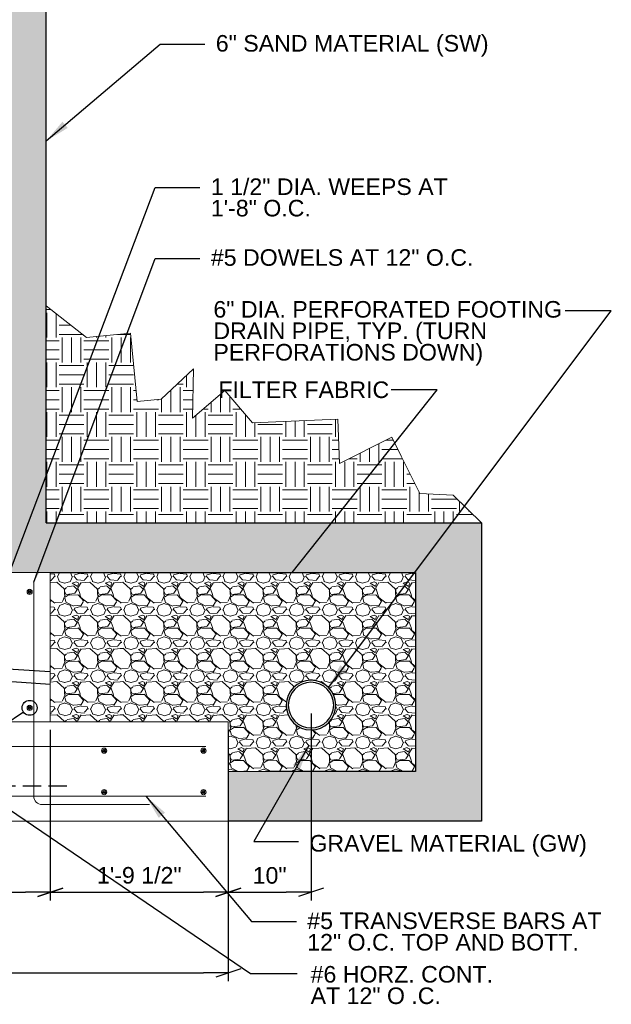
# Model space of a CAD drawing. Header units: inches. Extents: x 314 to 776, y 207 to 505.
# Tile 7 of 8: x 704 to 776, y 207 to 326. Entities that reach past the tile are written whole.
import ezdxf
from ezdxf.enums import TextEntityAlignment as Align

# ---------------------------------------------------------------- set-up
doc = ezdxf.new("R2010")
doc.units = ezdxf.units.IN
doc.header["$LTSCALE"] = 5
doc.header["$MEASUREMENT"] = 0
doc.linetypes.add('DGN Style 3', pattern=[0.621993, 0.444281, -0.177712])
for name, color, linetype, lineweight in [('G-ANNO-DIM', 1, 'Continuous', 0), ('G-ANNO-PATT', 9, 'Continuous', 20), ('G-ANNO-TEXT', 7, 'Continuous', 30), ('S-FNDN-FTNG', 48, 'Continuous', 13), ('S-REIN-RBAR', 5, 'Continuous', 13)]:
    doc.layers.add(name, color=color, linetype=linetype, lineweight=lineweight)
doc.styles.add("3 4 1'-0", font='arial.ttf', dxfattribs={"height": 2})
doc.dimstyles.new("3 4 1'-0", dxfattribs={"dimtxt": 2, "dimasz": 3, "dimexe": 1, "dimexo": 1, "dimgap": 1, "dimtad": 1, "dimdec": 4, "dimzin": 11, "dimdsep": 46, "dimlunit": 4, "dimtxsty": "3 4 1'-0", "dimblk": '_Oblique_0.3', "dimcen": 0.09, "dimadec": 4, "dimazin": 3, "dimtfac": 1, "dimtdec": 4, "dimtofl": 0, "dimtmove": 0, "dimatfit": 3, "dimfxl": 1, "dimfrac": 2, "dimtolj": 1, "dimtzin": 11, "dimarcsym": 0})

# ---------------------------------------------------------------- blocks, each defined once
blk = doc.blocks.new('_Oblique_0.3')
at = {"color": 0, "linetype": 'ByBlock', "lineweight": -2}
for p, q in [((0, 0), (-1, 0)), ((0.5, 0.167), (-0.5, -0.167))]:
    blk.add_line(p, q, dxfattribs=at)
blk = doc.blocks.new('*D12')
at = {"layer": 'Defpoints', "color": 0, "lineweight": 0, "transparency": 16777216}
for p in [(651.37, 228.95), (729.37, 228.95), (729.37, 210.62)]:
    blk.add_point(p, dxfattribs=at)
at = {"layer": 'G-ANNO-DIM', "color": 0, "lineweight": -2, "transparency": 16777216}
for p, q in [((651.37, 227.95), (651.37, 209.62)), ((729.37, 227.95), (729.37, 209.62)), ((654.37, 210.62), (726.37, 210.62))]:
    blk.add_line(p, q, dxfattribs=at)
at = {"layer": 'G-ANNO-DIM', "color": 0, "lineweight": -2, "transparency": 16777216, "xscale": 3, "yscale": 3, "zscale": 3, "rotation": 180}
blk.add_blockref('_Oblique_0.3', (651.37, 210.62), dxfattribs=at)
at = {"layer": 'G-ANNO-DIM', "color": 0, "lineweight": -2, "transparency": 16777216, "xscale": 3, "yscale": 3, "zscale": 3}
blk.add_blockref('_Oblique_0.3', (729.37, 210.62), dxfattribs=at)
at = {"layer": 'G-ANNO-DIM', "color": 0, "transparency": 16777216, "insert": (690.37, 212.64), "char_height": 2, "attachment_point": 5, "style": "3 4 1'-0"}
blk.add_mtext('\\A1;6\'-6"', dxfattribs=at)
blk = doc.blocks.new('*D13')
at = {"layer": 'Defpoints', "color": 0, "lineweight": 0, "transparency": 16777216}
for p in [(684.87, 240.95), (707.87, 240.95), (707.87, 220.36)]:
    blk.add_point(p, dxfattribs=at)
at = {"layer": 'G-ANNO-DIM', "color": 0, "lineweight": -2, "transparency": 16777216}
for p, q in [((684.87, 239.95), (684.87, 219.36)), ((707.87, 239.95), (707.87, 219.36)), ((687.87, 220.36), (704.87, 220.36))]:
    blk.add_line(p, q, dxfattribs=at)
at = {"layer": 'G-ANNO-DIM', "color": 0, "lineweight": -2, "transparency": 16777216, "xscale": 3, "yscale": 3, "zscale": 3, "rotation": 180}
blk.add_blockref('_Oblique_0.3', (684.87, 220.36), dxfattribs=at)
at = {"layer": 'G-ANNO-DIM', "color": 0, "lineweight": -2, "transparency": 16777216, "xscale": 3, "yscale": 3, "zscale": 3}
blk.add_blockref('_Oblique_0.3', (707.87, 220.36), dxfattribs=at)
at = {"layer": 'G-ANNO-DIM', "color": 0, "transparency": 16777216, "insert": (696.37, 222.36), "char_height": 2, "attachment_point": 5, "style": "3 4 1'-0"}
blk.add_mtext('\\A1;1\'-11"', dxfattribs=at)
blk = doc.blocks.new('*D14')
at = {"layer": 'Defpoints', "color": 0, "lineweight": 0, "transparency": 16777216}
for p in [(707.87, 240.95), (729.37, 240.95), (729.37, 220.36)]:
    blk.add_point(p, dxfattribs=at)
at = {"layer": 'G-ANNO-DIM', "color": 0, "lineweight": -2, "transparency": 16777216}
for p, q in [((707.87, 239.95), (707.87, 219.36)), ((729.37, 239.95), (729.37, 219.36)), ((710.87, 220.36), (726.37, 220.36))]:
    blk.add_line(p, q, dxfattribs=at)
at = {"layer": 'G-ANNO-DIM', "color": 0, "lineweight": -2, "transparency": 16777216, "xscale": 3, "yscale": 3, "zscale": 3, "rotation": 180}
blk.add_blockref('_Oblique_0.3', (707.87, 220.36), dxfattribs=at)
at = {"layer": 'G-ANNO-DIM', "color": 0, "lineweight": -2, "transparency": 16777216, "xscale": 3, "yscale": 3, "zscale": 3}
blk.add_blockref('_Oblique_0.3', (729.37, 220.36), dxfattribs=at)
at = {"layer": 'G-ANNO-DIM', "color": 0, "transparency": 16777216, "insert": (718.62, 222.39), "char_height": 2, "attachment_point": 5, "style": "3 4 1'-0"}
blk.add_mtext('\\A1;1\'-9 1/2"', dxfattribs=at)
blk = doc.blocks.new('*D36')
at = {"layer": 'Defpoints', "color": 0, "lineweight": 0, "transparency": 16777216}
for p in [(739.37, 242.95), (729.37, 234.95), (739.37, 220.36)]:
    blk.add_point(p, dxfattribs=at)
at = {"layer": 'G-ANNO-DIM', "color": 0, "lineweight": -2, "transparency": 16777216}
for p, q in [((739.37, 241.95), (739.37, 219.36)), ((729.37, 233.95), (729.37, 219.36)), ((732.37, 220.36), (736.37, 220.36))]:
    blk.add_line(p, q, dxfattribs=at)
at = {"layer": 'G-ANNO-DIM', "color": 0, "lineweight": -2, "transparency": 16777216, "xscale": 3, "yscale": 3, "zscale": 3, "rotation": 180}
blk.add_blockref('_Oblique_0.3', (729.37, 220.36), dxfattribs=at)
at = {"layer": 'G-ANNO-DIM', "color": 0, "lineweight": -2, "transparency": 16777216, "xscale": 3, "yscale": 3, "zscale": 3}
blk.add_blockref('_Oblique_0.3', (739.37, 220.36), dxfattribs=at)
at = {"layer": 'G-ANNO-DIM', "color": 0, "transparency": 16777216, "insert": (734.37, 222.38), "char_height": 2, "attachment_point": 5, "style": "3 4 1'-0"}
blk.add_mtext('\\A1;10"', dxfattribs=at)
blk = doc.blocks.new('REINFDOT')
for radius in [0.00313, 0.00187, 0.000625]:
    blk.add_circle((0, 0), radius)
blk = doc.blocks.new('REINF. DOT_1')
at = {"layer": 'S-REIN-RBAR', "extrusion": (0, 0, -1), "xscale": 100, "yscale": -100, "zscale": 100, "rotation": 89.99999999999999}
blk.add_blockref('REINFDOT', (-36.53, 24.59), dxfattribs=at)
blk = doc.blocks.new('REINF. DOT')
at = {"layer": 'S-REIN-RBAR', "xscale": 100, "yscale": 100, "zscale": 100, "rotation": 90.00000000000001}
blk.add_blockref('REINFDOT', (36.53, 24.59), dxfattribs=at)

msp = doc.modelspace()

# ---------------------------------------------------------------- hatches: boundary and pattern name
at = {"layer": 'G-ANNO-PATT'}
h = msp.add_hatch(dxfattribs=at)
h.set_pattern_fill('CONCRETE', color=256, style=0, pattern_type=2)
h.set_pattern_definition([(140.3968, (634.8608, 381.8941), (-7.782795, 5.151378), [0.375, -40.03005]), (140.3968, (634.547, 378.3078), (-7.782795, 5.151378), [0.375, -40.03005]), (140.3968, (631.0998, 381.2003), (-7.782795, 5.151378), [0.375, -40.03005]), (82.17952, (634.54704, 378.3078), (-3e-07, -5.1513775), [0.3, -56.89713]), (82.17952, (634.8608, 381.8941), (-3e-07, -5.1513775), [0.3, -56.89713]), (82.17952, (631.09984, 381.2003), (-3e-07, -5.1513775), [0.3, -56.89713]), (190.23262, (634.57326, 378.6068), (-54.4795672, -10.3027559), [0.3187, -86.67573]), (190.23262, (634.887, 382.1931), (-54.4795672, -10.3027559), [0.3187, -86.67573]), (190.23262, (631.12606, 381.49935), (-54.4795672, -10.3027559), [0.3187, -86.67573]), (136.60277, (635.8513, 379.2325), (-38.9139766, 36.059646), [0.5625, -74.41545]), (136.60277, (630.1531, 378.56963), (-38.9139766, 36.059646), [0.5625, -74.41545]), (186.86221, (635.92035, 379.67737), (-38.9139765, -5.15137755), [0.47805, -85.75041]), (186.86221, (630.22216, 379.0145), (-38.9139765, -5.15137755), [0.47805, -85.75041]), (81.40863, (635.8513, 379.2325), (-4e-07, -5.1513782), [0.45, -51.64838]), (81.40863, (630.1531, 378.5696), (-4e-07, -5.1513782), [0.45, -51.64838]), (110.6918, (637.0973, 380.2258), (-9e-09, -5.151378), [0.375, -21.65133]), (110.6918, (633.4716, 381.4424), (-9e-09, -5.151378), [0.375, -21.65133]), (110.6918, (631.4585, 378.4579), (-9e-09, -5.151378), [0.375, -21.65133]), (110.6918, (629.8458, 382.659), (-9e-09, -5.151378), [0.375, -21.65133]), (56.11964, (637.09735, 380.22584), (-23.3483854, -36.0596454), [0.3, -55.54463]), (56.11964, (631.4585, 378.4579), (-23.3483854, -36.0596454), [0.3, -55.54463]), (56.11964, (633.4716, 381.4424), (-23.3483854, -36.0596454), [0.3, -55.54463]), (56.11964, (629.84585, 382.659), (-23.3483854, -36.0596454), [0.3, -55.54463]), (161.6882, (631.6263, 378.7068), (-7.782795, 5.151378), [0.3187, -16.07716]), (161.6882, (637.2652, 380.4747), (-7.782795, 5.151378), [0.3187, -16.07716]), (161.6882, (633.6394, 381.6913), (-7.782795, 5.151378), [0.3187, -16.07716]), (161.6882, (630.0137, 382.9079), (-7.782795, 5.151378), [0.3187, -16.07716])])
h.paths.add_polyline_path([(759.97965, 228.94694), (759.97965, 264.94694), (707.36778, 264.94694), (707.36778, 456.94694), (373.36778, 456.94694), (373.36778, 264.94694), (325.75592, 264.94694), (325.75592, 228.94694), (351.36778, 228.94694), (351.36778, 234.94694), (331.75592, 234.94694), (331.75592, 258.94694), (372.86778, 258.94694), (377.36778, 258.94694), (378.36778, 258.94694), (378.36778, 261.91644), (378.36778, 431.97744), (378.36778, 434.94694), (377.36778, 434.94694), (377.36778, 450.94694), (428.37027, 450.94694), (703.36778, 450.94694), (703.36778, 434.94694), (702.36778, 434.94694), (702.36778, 431.97744), (702.36778, 261.91644), (702.36778, 258.94694), (703.36778, 258.94694), (707.86778, 258.94694), (751.97965, 258.94694), (751.97965, 234.94694), (729.36778, 234.94694), (729.36778, 228.94694), (758.27327, 228.94694)])
at = {"layer": 'G-ANNO-PATT', "extrusion": (0, 0, -1)}
h = msp.add_hatch(dxfattribs=at)
h.set_pattern_fill('EARTH', color=256, style=0, pattern_type=2)
h.set_pattern_definition([(90, (-700.3176, 311.308), (-6.00004, -6.00004), [3, -3.00004]), (90, (-697.3176, 308.308), (-6.00004, -6.00004), [3, -3.00004]), (90, (-701.4426, 311.308), (-6.00004, -6.00004), [3, -3.00004]), (90, (-698.4426, 308.308), (-6.00004, -6.00004), [3, -3.00004]), (90, (-702.5676, 311.308), (-6.00004, -6.00004), [3, -3.00004]), (90, (-699.5676, 308.308), (-6.00004, -6.00004), [3, -3.00004]), (0, (-699.9426, 313.933), (-6.00004, -6.00004), [3, -3.00004]), (0, (-702.9426, 310.933), (-6.00004, -6.00004), [3, -3.00004]), (0, (-699.9426, 312.808), (-6.00004, -6.00004), [3, -3.00004]), (0, (-702.9426, 309.808), (-6.00004, -6.00004), [3, -3.00004]), (0, (-699.9426, 311.683), (-6.00004, -6.00004), [3, -3.00004]), (0, (-702.9426, 308.683), (-6.00004, -6.00004), [3, -3.00004])])
h.paths.add_polyline_path([(-759.97965, 264.94694), (-707.36778, 264.94694), (-707.36778, 291.14415), (-712.23025, 287.33201), (-717.5649, 287.8403), (-718.07318, 282.50565), (-718.3514, 279.5856), (-721.27145, 279.86382), (-725.18582, 283.55619), (-725.04066, 277.60201), (-728.96, 280.94216), (-732.30015, 277.02283), (-742.60508, 277.45678), (-742.82967, 272.12352), (-749.1373, 275.27842), (-750.27025, 273.0133), (-751.40321, 270.74818), (-752.53616, 268.48305), (-756.54049, 268.30767)])
at = {"layer": 'G-ANNO-PATT'}
h = msp.add_hatch(dxfattribs=at)
h.set_pattern_fill('GRAVEL', color=256, style=0, pattern_type=2)
h.set_pattern_definition([(200.5562, (789.58516, 251.18254), (-84.0002757, -32.0003155), [0.68352, -101.84494]), (4.7637, (798.6298, 250.9068), (-36.000118, -4.00004), [1.0032, -47.16334]), (4.7637, (794.6298, 250.9068), (-36.000118, -4.00004), [1.0032, -47.16334]), (4.7637, (790.6298, 250.9068), (-36.000118, -4.00004), [1.0032, -47.16334]), (332.3539, (789.78555, 251.3172), (-60.0001968, 32.0003154), [0.94826, -93.87834]), (332.3539, (793.78554, 251.3172), (-60.0001968, 32.0003154), [0.94826, -93.87834]), (332.3539, (797.78553, 251.31716), (-60.0001968, 32.0003154), [0.94826, -93.87834]), (285.255, (789.5917, 251.8529), (-12.00004, 40.000393), [0.5824, -45.02504]), (285.255, (793.5918, 251.8529), (-12.00004, 40.000393), [0.5824, -45.02504]), (285.255, (797.5918, 251.8529), (-12.00004, 40.000393), [0.5824, -45.02504]), (213.6902, (790.1166, 252.2722), (-12.00004, -4.00004), [0.59193, -13.83035]), (213.6902, (794.1166, 252.2722), (-12.00004, -4.00004), [0.59196, -13.8303]), (213.6902, (790.15, 248.2953), (-12.00004, -4.00004), [0.04047, -14.3818]), (213.6902, (798.1166, 252.2722), (-12.00004, -4.00004), [0.592, -13.8303]), (213.6902, (794.15, 248.2953), (-12.00004, -4.00004), [0.04043, -14.38185]), (213.6902, (798.15, 248.2952), (-12.00004, -4.00004), [0.0404, -14.3819]), (180, (791.1762, 252.2216), (-12.00004, 4.00004), [1.04, -10.96004]), (181.7357, (795.17624, 252.22156), (-120.0003939, -4.0000393), [1.04, -131.02103]), (180, (799.1762, 252.2216), (-12.00004, 4.00004), [1.04, -10.96004]), (131.987, (799.9109, 251.4468), (-24.0000785, 28.000276), [1.0763, -52.73858]), (131.987, (795.91095, 251.4468), (-24.0000785, 28.000276), [1.0763, -52.73858]), (131.987, (791.911, 251.4468), (-24.000079, 28.000276), [1.0763, -52.73858]), (59.0364, (799.5357, 250.916), (-12.00004, -16.000157), [0.5557, -22.7683]), (59.0364, (795.5357, 250.916), (-12.00004, -16.000157), [0.5557, -22.7683]), (59.0364, (791.5356, 250.916), (-12.00004, -16.000157), [0.5557, -22.7683]), (90, (797.576, 248.662), (-12, -4), [0.24, -3.76004]), (90, (793.576, 248.662), (-12, -4), [0.24, -3.76004]), (90, (789.576, 248.662), (-12, -4), [0.24, -3.76004]), (118.6103, (797.7377, 248.3152), (-12.000039, 24.000236), [0.41182, -49.70845]), (118.6103, (793.7376, 248.3152), (-12.000039, 24.000236), [0.41182, -49.70845]), (118.6103, (789.7376, 248.3152), (-12.000039, 24.000236), [0.41182, -49.70845]), (186.91127, (790.77, 248.40824), (-96.0003153, -12.0001185), [1.00718, -131.95943]), (186.91127, (794.77, 248.40825), (-96.0003153, -12.0001185), [1.00718, -131.95943]), (186.91127, (798.77, 248.40825), (-96.0003153, -12.0001185), [1.00718, -131.95943]), (236.3101, (791.1086, 248.9163), (-12.00004, -16.000158), [0.5769, -42.69007]), (236.3101, (795.1086, 248.9163), (-12.00004, -16.000158), [0.5769, -42.69007]), (236.3101, (799.1086, 248.9163), (-12.00004, -16.000158), [0.5769, -42.69007]), (354.28937, (791.5238, 250.8035), (-84.0002761, 8.000078), [0.7642, -119.8347]), (354.28937, (795.5238, 250.8035), (-84.0002761, 8.000078), [0.7642, -119.8347]), (354.28937, (799.5238, 250.8035), (-84.0002761, 8.000078), [0.7642, -119.8347]), (14.0363, (798.7459, 250.6393), (-36.000118, -8.000078), [0.82462, -48.65283]), (14.0363, (794.7459, 250.6393), (-36.000118, -8.000078), [0.82462, -48.65283]), (14.0363, (790.7459, 250.6393), (-36.000118, -8.000078), [0.82462, -48.65283]), (74.745, (798.6952, 250.3865), (-12.00004, -40.000393), [0.20396, -45.4035]), (74.745, (794.6952, 250.3864), (-12.00004, -40.000393), [0.20396, -45.4035]), (74.745, (790.6952, 250.3864), (-12.00004, -40.000393), [0.20396, -45.4035]), (110.556, (796.4262, 250.4366), (-12.00004, 28.000275), [0.34176, -33.83456]), (110.556, (792.4262, 250.4366), (-12.00004, 28.000275), [0.34176, -33.83456]), (110.556, (788.4262, 250.4366), (-12.00004, 28.000275), [0.34176, -33.83456]), (163.1415, (798.21455, 250.97763), (-120.000394, 36.0003543), [0.67052, -137.25752]), (163.1415, (794.21455, 250.97763), (-120.000394, 36.0003543), [0.67052, -137.25752]), (163.1415, (790.21455, 250.97762), (-120.000394, 36.0003543), [0.67052, -137.25752]), (113.1985, (798.4847, 250.4127), (-12.00004, 24.000236), [0.60926, -29.8541]), (113.1985, (794.4847, 250.4127), (-12.00004, 24.000236), [0.60926, -29.8541]), (113.1985, (790.4847, 250.4127), (-12.00004, 24.000236), [0.60926, -29.8541]), (246.8015, (788.9339, 250.925), (-12.00004, -24.000236), [0.5727, -29.89065]), (246.8015, (792.9339, 250.925), (-12.00004, -24.000236), [0.5727, -29.89065]), (246.8015, (796.9339, 250.925), (-12.00004, -24.000236), [0.5727, -29.89065]), (200.55617, (793.58516, 251.18254), (-84.0002757, -32.0003155), [0.68352, -101.84494]), (200.55617, (797.58516, 251.18254), (-84.0002757, -32.0003155), [0.68352, -101.84494]), (196.50446, (790.2765, 249.8444), (-96.0003151, -28.0002765), [0.7088, -111.93265]), (196.50446, (794.2765, 249.8444), (-96.0003151, -28.0002765), [0.7088, -111.93265]), (196.50446, (798.2765, 249.8444), (-96.0003151, -28.0002765), [0.7088, -111.93265]), (246.8015, (790.5367, 250.433), (-12.00004, -24.000236), [0.60926, -29.8541]), (246.8015, (794.5367, 250.433), (-12.00004, -24.000236), [0.60926, -29.8541]), (246.8015, (798.5366, 250.433), (-12.00004, -24.000236), [0.60926, -29.8541]), (110.556, (796.9204, 249.8961), (-12.00004, 28.000275), [0.59464, -33.58168]), (110.556, (792.9204, 249.8961), (-12.00004, 28.000275), [0.59464, -33.58168]), (110.556, (788.9205, 249.8961), (-12.00004, 28.000275), [0.59464, -33.5817]), (163.49554, (797.57194, 249.65234), (-96.0003151, 28.0002765), [0.7088, -111.93265]), (163.49554, (793.57194, 249.65234), (-96.0003151, 28.0002765), [0.7088, -111.93265]), (163.49554, (789.57195, 249.65235), (-96.0003151, 28.0002765), [0.7088, -111.93265]), (18.435, (798.4858, 249.63), (-12.00004, 1e-08), [0.50596, -12.1432]), (18.435, (794.4857, 249.63), (-12.00004, 1e-08), [0.50596, -12.1432]), (18.435, (790.4857, 249.63), (-12.00004, 1e-08), [0.50596, -12.1432]), (149.0361, (799.0931, 249.26684), (-48.0001574, 28.000275), [0.69972, -69.27206]), (149.0361, (795.0931, 249.26684), (-48.0001574, 28.000275), [0.69972, -69.27206]), (149.0361, (791.0931, 249.26684), (-48.0001574, 28.000275), [0.69972, -69.27206]), (249.444, (791.2752, 249.6601), (-12.00004, -28.000275), [0.4308, -33.7455]), (249.444, (795.2752, 249.6601), (-12.00004, -28.000275), [0.4308, -33.7455]), (249.444, (799.2752, 249.6601), (-12.00004, -28.000275), [0.4308, -33.7455]), (336.8013, (790.9764, 249.78517), (-36.0001184, 16.0001575), [0.30463, -91.08504]), (336.8013, (794.9764, 249.78517), (-36.0001184, 16.0001575), [0.30463, -91.08504]), (336.8013, (798.9764, 249.78516), (-36.0001184, 16.0001575), [0.30463, -91.08504]), (315, (790.7, 249.296), (-12.00004, 8.00008), [0.5657, -16.405]), (314.9998, (794.7, 249.296), (-12.00004, 8.00008), [0.5657, -16.405]), (314.9998, (798.7, 249.296), (-12.00004, 8.00008), [0.5657, -16.405]), (8.6157, (797.8705, 249.1902), (-24.000079, -4.0000391), [0.80895, -132.69806]), (8.6157, (793.8705, 249.1902), (-24.000079, -4.0000391), [0.80895, -132.69806]), (8.6157, (789.8705, 249.1902), (-24.000079, -4.000039), [0.80895, -132.69806]), (41.6337, (797.4999, 248.8269), (-24.000079, -20.000197), [0.4252, -47.74147]), (41.6337, (793.4999, 248.8269), (-24.000079, -20.000197), [0.4252, -47.74147]), (41.6337, (789.4999, 248.8268), (-24.000079, -20.000197), [0.4252, -47.74147]), (317.4894, (788.6253, 249.7754), (-36.0001184, 32.000315), [1.2458, -63.8699]), (317.4894, (792.6253, 249.7754), (-36.0001184, 32.000315), [1.2458, -63.8699]), (317.4894, (796.6253, 249.7754), (-36.0001184, 32.000315), [1.2458, -63.8699]), (4.7637, (799.65, 249.6833), (-36.000118, -4.00004), [0.64423, -47.5223]), (4.7637, (795.65, 249.6833), (-36.000118, -4.00004), [0.96333, -47.2032]), (4.7637, (791.65, 249.6833), (-36.000118, -4.00004), [0.96333, -47.2032]), (4.7637, (788.292, 249.7368), (-36.000118, -4.00004), [0.3191, -47.84745]), (59.0364, (799.1208, 249.0066), (-12.00004, -16.000157), [0.8438, -22.4802]), (59.0364, (795.1208, 249.0067), (-12.00004, -16.000157), [0.8438, -22.4802]), (59.0364, (791.1208, 249.0067), (-12.00004, -16.000157), [0.8438, -22.4802]), (108.4348, (799.5347, 251.9533), (-12.00004, 32.000315), [0.3348, -37.61286]), (108.4348, (799.4327, 248.2722), (-12.00004, 32.000315), [0.71513, -37.23255]), (108.4348, (795.5347, 251.9533), (-12.00004, 32.000315), [0.33483, -37.61285]), (108.4348, (795.4327, 248.2722), (-12.00004, 32.000315), [0.7151, -37.23256]), (108.4348, (791.5347, 251.9533), (-12.00004, 32.000315), [0.33484, -37.61284]), (108.4348, (791.4327, 248.2722), (-12.00004, 32.000315), [0.7151, -37.23258]), (142.1248, (800.292, 251.3365), (-12.00004, 8.000079), [0.96596, -44.64132]), (142.1248, (796.4077, 251.2471), (-12.00004, 8.000079), [1.1121, -44.49516]), (142.1248, (792.4077, 251.2471), (-12.00004, 8.000079), [1.1121, -44.49516]), (142.1248, (788.4077, 251.2471), (-12.00004, 8.000079), [0.14614, -45.46114]), (182.7263, (789.26853, 251.33173), (-12.0000396, -4e-07), [0.84095, -83.2545]), (182.7263, (793.26853, 251.33173), (-12.0000396, -4e-07), [0.84095, -83.2545]), (182.7263, (797.26853, 251.33173), (-12.0000396, -4e-07), [0.84095, -83.2545]), (246.8015, (789.6486, 252.2084), (-12.00004, -24.000236), [0.8246, -29.63874]), (246.8015, (793.6486, 252.2084), (-12.00004, -24.000236), [0.8246, -29.63874]), (246.8015, (797.6486, 252.2084), (-12.00004, -24.000236), [0.82462, -29.63874]), (270, (789.564, 248.971), (-12, -4), [0.6994, -3.3006]), (270, (789.598, 252.272), (-12, -4), [0.14154, -3.8585]), (270, (793.564, 248.971), (-12, -4), [0.6994, -3.30064]), (270, (793.598, 252.272), (-12, -4), [0.14155, -3.8585]), (270, (797.564, 248.971), (-12, -4), [0.6994, -3.30065]), (270, (797.598, 252.272), (-12, -4), [0.14156, -3.8585]), (48.013, (799.9922, 250.0625), (-24.0000785, -28.000276), [0.4438, -53.37108]), (48.013, (795.9922, 250.0625), (-24.0000785, -28.000276), [0.65115, -53.1637]), (48.013, (791.9922, 250.0626), (-24.000079, -28.000276), [0.65115, -53.1637]), (48.013, (788.292, 250.3897), (-24.000079, -28.000276), [0.2074, -53.60748]), (355.2363, (791.0667, 250.0254), (-36.000118, 4.00004), [0.92347, -47.24307]), (355.2363, (795.0667, 250.0254), (-36.000118, 4.00004), [0.92347, -47.24307]), (355.2363, (799.0667, 250.0254), (-36.000118, 4.00004), [0.92347, -47.24307]), (311.987, (790.711, 250.4468), (-24.000079, 28.000276), [0.53814, -53.27672]), (311.987, (794.711, 250.4468), (-24.0000785, 28.000276), [0.53814, -53.27672]), (311.987, (798.71095, 250.4468), (-24.0000785, 28.000276), [0.53814, -53.27672])])
h.paths.add_polyline_path([(751.97965, 234.94694), (751.97965, 258.94694), (707.86778, 258.94694), (707.86778, 246.99381), (707.86778, 245.48861), (707.86778, 240.94694), (729.36778, 240.94694), (729.36778, 234.94694), (734.36778, 234.94694), (739.36778, 234.94694)])
edge = h.paths.add_edge_path(flags=16)
edge.add_arc((739.36778, 242.94694), 3, 0, 360)

# ---------------------------------------------------------------- linework, layer by layer
at = {"layer": 'G-ANNO-DIM'}
msp.add_line((729.36778, 227.94694), (729.36778, 219.3587), dxfattribs=at)
at = {"layer": 'G-ANNO-PATT', "flags": 128}
msp.add_lwpolyline([(428.37027, 450.94694), (703.36778, 450.94694), (703.36778, 434.94694), (703.36778, 434.94694), (702.36778, 434.94694), (702.36778, 431.97744), (702.36778, 261.91644), (702.36778, 258.94694), (703.36778, 258.94694), (707.86778, 258.94694), (751.97965, 258.94694), (751.97965, 234.94694), (729.36778, 234.94694), (729.36778, 228.94694), (758.27327, 228.94694), (759.97965, 228.94694), (759.97965, 228.94694), (759.97965, 264.94694), (707.36778, 264.94694), (707.36778, 456.94694), (373.36778, 456.94694)], dxfattribs=at)
msp.add_lwpolyline([(759.97965, 264.94694), (707.36778, 264.94694), (707.36778, 291.14415), (712.23025, 287.33201), (717.5649, 287.8403), (718.07318, 282.50565), (718.3514, 279.5856), (721.27145, 279.86382), (725.18582, 283.55619), (725.04066, 277.60201), (728.96, 280.94216), (732.30015, 277.02283), (742.60508, 277.45678), (742.82967, 272.12352), (749.1373, 275.27842), (750.27025, 273.0133), (751.40321, 270.74818), (752.53616, 268.48305), (756.54049, 268.30767), (759.97965, 264.94694)], close=True, dxfattribs=at)
at = {"layer": 'G-ANNO-TEXT'}
for p, q in [((707.36778, 264.94694), (707.36778, 456.94694)), ((684.86778, 248.49381), (707.86778, 246.99381)), ((684.86778, 246.98861), (707.86778, 245.48861))]:
    msp.add_line(p, q, dxfattribs=at)
at = {"layer": 'G-ANNO-TEXT', "linetype": 'DGN Style 3'}
msp.add_line((709.86778, 233.1727), (696.86778, 233.1727), dxfattribs=at)
at = {"layer": 'G-ANNO-TEXT', "flags": 128}
for points in [[(707.36778, 264.94694), (759.97965, 264.94694), (759.97965, 228.94694), (729.36778, 228.94694)], [(707.86778, 258.94694), (751.97965, 258.94694), (751.97965, 234.94694), (734.36778, 234.94694)], [(704.61926, 242.11108), (695.07662, 235.64472), (732.06095, 210.53257), (737.71514, 210.53257)]]:
    msp.add_lwpolyline(points, dxfattribs=at)
at = {"layer": 'G-ANNO-TEXT', "extrusion": (0, 0, -1)}
for radius in [3, 2.75]:
    msp.add_circle((-739.36778, 242.94694), radius, dxfattribs=at)
at = {"layer": 'G-ANNO-TEXT'}
msp.add_circle((705.36778, 242.6183), 0.90418, dxfattribs=at)
at = {"layer": 'S-FNDN-FTNG'}
msp.add_line((707.86778, 240.94694), (707.86778, 258.94694), dxfattribs=at)
at = {"layer": 'S-FNDN-FTNG', "flags": 128}
msp.add_lwpolyline([(707.86778, 258.94694), (702.36778, 258.94694)], dxfattribs=at)
at = {"layer": 'S-FNDN-FTNG'}
msp.add_3dface([(729.36778, 228.94694), (651.36778, 228.94694), (651.36778, 240.94694), (729.36778, 240.94694)], dxfattribs=at)
at = {"layer": 'S-REIN-RBAR'}
for p, q in [((705.86778, 231.94694), (705.86778, 257.77213)), ((726.6685, 237.94694), (654.05221, 237.94694)), ((726.6685, 231.94694), (654.05221, 231.94694)), ((719.86778, 230.94694), (706.86778, 230.94694))]:
    msp.add_line(p, q, dxfattribs=at)
at = {"layer": 'S-REIN-RBAR', "extrusion": (0, 0, -1)}
msp.add_arc((-706.86778, 231.94694), 1, 270, 0, dxfattribs=at)

# ---------------------------------------------------------------- block references
at = {"layer": 'S-REIN-RBAR', "rotation": 180}
for p in [(741.90119, 281.20773), (741.90119, 267.20773), (750.90119, 262.03637), (762.90119, 262.03637)]:
    msp.add_blockref('REINF. DOT', p, dxfattribs=at)
at = {"layer": 'S-REIN-RBAR', "extrusion": (0, 0, -1)}
for p in [(-750.90119, 207.85751), (-762.90119, 207.85751)]:
    msp.add_blockref('REINF. DOT_1', p, dxfattribs=at)

# ---------------------------------------------------------------- texts
at = {"layer": 'G-ANNO-TEXT', "color": 7, "style": "3 4 1'-0"}
msp.add_text('6" SAND MATERIAL (SW)', height=2, dxfattribs=at).set_placement((727.86415, 323.83425), align=Align.TOP_LEFT)
at = {"layer": 'G-ANNO-TEXT', "color": 7, "char_height": 2, "attachment_point": 1, "style": "3 4 1'-0"}
for s, insert, line_spacing_factor in [('1 1/2" DIA. WEEPS AT\\P1\'-8" O.C.', (727.2667, 306.52696), 0.776524), ('#5 DOWELS AT 12" O.C.', (727.2667, 297.97769), 0.6), ('6" DIA. PERFORATED FOOTING\\PDRAIN PIPE, TYP. (TURN \\PPERFORATIONS DOWN)', (727.5757, 291.72193), 0.776524), ('FILTER FABRIC', (728.17044, 282.01624), 0.6), ('GRAVEL MATERIAL (GW)', (739.17657, 227.26805), 0.6), ('#5 TRANSVERSE BARS AT \\P12" O.C. TOP AND BOTT.', (738.91708, 217.91411), 0.776524), ('#6 HORZ. CONT.\\PAT 12" O .C.', (739.32594, 211.45439), 0.776524)]:
    msp.add_mtext(s, dxfattribs=dict(at, insert=insert, line_spacing_factor=line_spacing_factor))

# ---------------------------------------------------------------- dimensions: what is measured, and where the dimension line sits
at = {"layer": 'G-ANNO-DIM'}
for base, p1, p2, picture, middle in [((739.36778, 220.3587), (729.36778, 234.94694), (739.36778, 242.94694), '*D36', (734.36778, 222.37985)), ((707.86778, 220.3587), (684.86778, 240.94694), (707.86778, 240.94694), '*D13', (696.36778, 222.36279)), ((729.36778, 220.3587), (707.86778, 240.94694), (729.36778, 240.94694), '*D14', (718.61778, 222.39281)), ((729.36778, 210.6189), (651.36778, 228.94694), (729.36778, 228.94694), '*D12', (690.36778, 212.64005))]:
    dim = msp.add_linear_dim(base=base, p1=p1, p2=p2, dimstyle="3 4 1'-0", dxfattribs=at)
    dim.commit()
    dim.dimension.update_dxf_attribs({"geometry": picture, "text_midpoint": middle})

# ---------------------------------------------------------------- leaders
at = {"layer": 'G-ANNO-TEXT'}
for points in [[(707.36778, 311.0532), (721.13549, 322.72906), (726.54802, 322.72906)], [(698.62836, 247.59638), (720.53804, 305.42178), (725.95057, 305.42178)], [(705.86778, 257.77213), (720.53804, 296.8725), (725.95057, 296.8725)], [(741.4891, 245.06826), (775.65772, 290.54389), (770.0901, 290.54389)], [(737.08904, 258.94694), (754.63197, 281.02238), (749.06434, 281.02238)], [(739.10542, 238.06322), (732.44791, 226.46478), (737.86044, 226.46478)], [(719.41379, 231.94694), (732.18843, 216.80892), (737.60095, 216.80892)]]:
    msp.add_leader(points, dimstyle="3 4 1'-0", override={"dimgap": 2}, dxfattribs=at)

doc.saveas('drawing.dxf')
